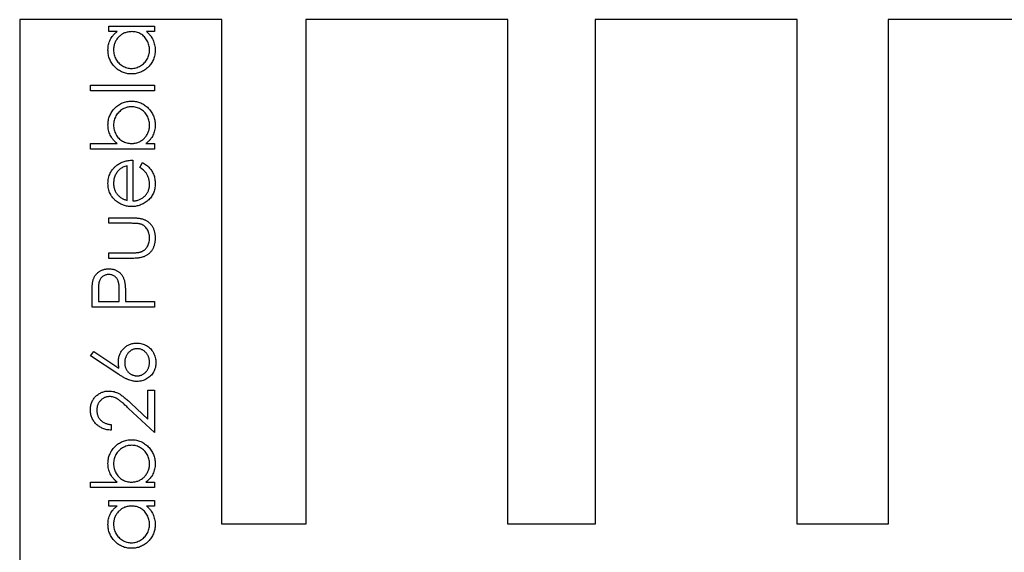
# Model space of a CAD drawing. Header units: millimetres. Extents: x 1 to 327, y 0 to 446.
# Tile 3 of 14: x 201 to 231, y 430 to 446. Entities that reach past the tile are written whole.
import ezdxf

# ---------------------------------------------------------------- set-up
doc = ezdxf.new("R2010")
doc.units = ezdxf.units.MM

msp = doc.modelspace()

# ---------------------------------------------------------------- linework, layer by layer
at = {"color": 7, "linetype": 'Continuous', "lineweight": 25}
for p, q in [((201.363, 446.149), (201.363, 416.149)), ((207.363, 446.149), (201.363, 446.149)), ((207.363, 431.149), (207.363, 446.149)), ((209.863, 446.149), (209.863, 431.149)), ((215.863, 446.149), (209.863, 446.149)), ((215.863, 431.149), (215.863, 446.149)), ((218.463, 446.149), (218.463, 431.149)), ((224.463, 446.149), (218.463, 446.149)), ((224.463, 431.149), (224.463, 446.149)), ((227.163, 446.149), (227.163, 431.149)), ((233.163, 446.149), (227.163, 446.149)), ((204.009, 445.959), (205.363, 445.959)), ((204.009, 445.793), (204.009, 445.959)), ((204.26, 445.793), (204.009, 445.793)), ((205.363, 445.793), (205.129, 445.793)), ((205.363, 445.959), (205.363, 445.793)), ((203.463, 444.202), (205.363, 444.202)), ((203.463, 444.035), (203.463, 444.202)), ((205.363, 444.035), (203.463, 444.035)), ((205.363, 444.202), (205.363, 444.035)), ((203.463, 442.468), (204.255, 442.468)), ((203.463, 442.302), (203.463, 442.468)), ((205.363, 442.302), (203.463, 442.302)), ((205.112, 442.468), (205.363, 442.468)), ((205.363, 442.468), (205.363, 442.302)), ((204.722, 441.97), (204.722, 440.759)), ((204.555, 440.776), (204.555, 441.803)), ((204.935, 441.751), (205.013, 441.898)), ((204.009, 440.26), (204.668, 440.26)), ((204.009, 440.094), (204.009, 440.26)), ((204.637, 440.094), (204.009, 440.094)), ((204.009, 439.215), (204.637, 439.215)), ((204.009, 439.049), (204.009, 439.215)), ((204.656, 439.049), (204.009, 439.049)), ((203.511, 437.601), (203.511, 437.964)), ((203.701, 438.106), (203.701, 437.767)), ((204.318, 437.767), (204.322, 438.091)), ((204.508, 437.899), (204.508, 437.767)), ((205.363, 437.601), (203.511, 437.601)), ((203.701, 437.767), (204.318, 437.767)), ((204.508, 437.767), (205.363, 437.767)), ((205.363, 437.767), (205.363, 437.601)), ((203.463, 436.152), (203.564, 436.281)), ((204.308, 435.599), (203.463, 436.152)), ((203.564, 436.281), (204.312, 435.791)), ((205.173, 435.131), (205.363, 435.131)), ((205.173, 434.27), (205.173, 435.131)), ((205.363, 435.131), (205.363, 433.873)), ((204.679, 434.733), (205.173, 434.27)), ((205.363, 433.873), (204.596, 434.591)), ((204.081, 434.11), (204.081, 433.944)), ((203.463, 432.401), (204.255, 432.401)), ((203.463, 432.234), (203.463, 432.401)), ((205.112, 432.401), (205.363, 432.401)), ((205.363, 432.401), (205.363, 432.234)), ((205.363, 432.234), (203.463, 432.234)), ((204.009, 431.854), (205.363, 431.854)), ((204.009, 431.688), (204.009, 431.854)), ((205.363, 431.854), (205.363, 431.688)), ((204.26, 431.688), (204.009, 431.688)), ((205.363, 431.688), (205.129, 431.688)), ((209.863, 431.149), (207.363, 431.149)), ((218.463, 431.149), (215.863, 431.149)), ((227.163, 431.149), (224.463, 431.149))]:
    msp.add_line(p, q, dxfattribs=at)
for points, knots in [([(203.986, 445.245), (203.986, 445.273), (203.988, 445.327), (204, 445.406), (204.021, 445.481), (204.05, 445.552), (204.088, 445.619), (204.135, 445.682), (204.193, 445.741), (204.237, 445.775), (204.26, 445.793)], [0, 0, 0, 0, 0.129876, 0.254681, 0.376055, 0.495308, 0.61515, 0.738121, 0.865633, 1, 1, 1, 1]), ([(204.689, 445.793), (204.67, 445.792), (204.633, 445.791), (204.579, 445.783), (204.528, 445.771), (204.478, 445.754), (204.431, 445.732), (204.387, 445.705), (204.344, 445.672), (204.305, 445.635), (204.269, 445.595), (204.237, 445.553), (204.211, 445.507), (204.19, 445.459), (204.172, 445.41), (204.161, 445.357), (204.153, 445.303), (204.152, 445.266), (204.152, 445.247)], [0, 0, 0, 0, 0.0656338, 0.1291881, 0.1912187, 0.2519128, 0.3125075, 0.3734944, 0.4351516, 0.4987415, 0.5620952, 0.6241866, 0.6854757, 0.7460968, 0.8076116, 0.8699666, 0.933951, 1, 1, 1, 1]), ([(205.22, 445.246), (205.219, 445.27), (205.218, 445.318), (205.204, 445.388), (205.182, 445.457), (205.151, 445.522), (205.113, 445.583), (205.069, 445.638), (205.017, 445.685), (204.96, 445.723), (204.898, 445.754), (204.832, 445.777), (204.762, 445.79), (204.714, 445.792), (204.689, 445.793)], [0, 0, 0, 0, 0.0848229, 0.1687042, 0.2527478, 0.3384562, 0.4233397, 0.505813, 0.586129, 0.6674688, 0.7488519, 0.8304115, 0.9134348, 1, 1, 1, 1]), ([(205.129, 445.793), (205.15, 445.774), (205.191, 445.737), (205.246, 445.676), (205.29, 445.611), (205.326, 445.543), (205.353, 445.472), (205.372, 445.397), (205.385, 445.32), (205.386, 445.267), (205.386, 445.24)], [0, 0, 0, 0, 0.134291, 0.26246, 0.386305, 0.507193, 0.627322, 0.748159, 0.872377, 1, 1, 1, 1]), ([(204.682, 444.534), (204.659, 444.535), (204.612, 444.536), (204.544, 444.546), (204.478, 444.562), (204.415, 444.585), (204.354, 444.615), (204.296, 444.651), (204.241, 444.693), (204.189, 444.742), (204.142, 444.795), (204.1, 444.851), (204.064, 444.91), (204.036, 444.972), (204.013, 445.037), (203.997, 445.104), (203.988, 445.174), (203.986, 445.221), (203.986, 445.245)], [0, 0, 0, 0, 0.063775, 0.126079, 0.186904, 0.247574, 0.308003, 0.369132, 0.432033, 0.496791, 0.561611, 0.624914, 0.686726, 0.748079, 0.809582, 0.871631, 0.934886, 1, 1, 1, 1]), ([(204.152, 445.247), (204.153, 445.223), (204.154, 445.175), (204.168, 445.104), (204.19, 445.037), (204.22, 444.973), (204.259, 444.914), (204.304, 444.86), (204.358, 444.813), (204.417, 444.773), (204.48, 444.741), (204.547, 444.718), (204.615, 444.703), (204.661, 444.701), (204.684, 444.7)], [0, 0, 0, 0, 0.0859276, 0.1696074, 0.2524963, 0.3362721, 0.4197767, 0.5020302, 0.5851025, 0.6698193, 0.7541647, 0.8366448, 0.918003, 1, 1, 1, 1]), ([(205.386, 445.24), (205.386, 445.216), (205.385, 445.169), (205.375, 445.099), (205.359, 445.033), (205.337, 444.968), (205.307, 444.907), (205.272, 444.848), (205.23, 444.792), (205.182, 444.74), (205.13, 444.692), (205.074, 444.649), (205.016, 444.614), (204.954, 444.585), (204.89, 444.562), (204.823, 444.546), (204.754, 444.536), (204.706, 444.535), (204.682, 444.534)], [0, 0, 0, 0, 0.06462, 0.127433, 0.189004, 0.24993, 0.310668, 0.372329, 0.434939, 0.499576, 0.564191, 0.626735, 0.688109, 0.749294, 0.810331, 0.871901, 0.935046, 1, 1, 1, 1]), ([(204.684, 444.7), (204.707, 444.701), (204.753, 444.703), (204.821, 444.717), (204.888, 444.741), (204.952, 444.774), (205.011, 444.814), (205.066, 444.861), (205.112, 444.915), (205.151, 444.975), (205.182, 445.039), (205.204, 445.106), (205.218, 445.175), (205.219, 445.222), (205.22, 445.246)], [0, 0, 0, 0, 0.081596, 0.162873, 0.245092, 0.330422, 0.416116, 0.499851, 0.583013, 0.66713, 0.751291, 0.833771, 0.916249, 1, 1, 1, 1]), ([(203.986, 443.02), (203.986, 443.044), (203.988, 443.092), (203.997, 443.161), (204.013, 443.228), (204.036, 443.292), (204.065, 443.353), (204.1, 443.412), (204.142, 443.468), (204.19, 443.52), (204.242, 443.569), (204.298, 443.611), (204.356, 443.647), (204.417, 443.676), (204.481, 443.699), (204.548, 443.715), (204.617, 443.725), (204.665, 443.726), (204.689, 443.727)], [0, 0, 0, 0, 0.0646486, 0.1278213, 0.1894193, 0.2503722, 0.3111375, 0.3728253, 0.4354632, 0.5001282, 0.5647725, 0.6273443, 0.6889194, 0.7498292, 0.8105779, 0.8721758, 0.9350171, 1, 1, 1, 1]), ([(204.689, 443.727), (204.712, 443.726), (204.759, 443.725), (204.828, 443.715), (204.894, 443.699), (204.957, 443.675), (205.018, 443.646), (205.076, 443.61), (205.131, 443.567), (205.183, 443.519), (205.231, 443.466), (205.272, 443.409), (205.308, 443.35), (205.336, 443.288), (205.359, 443.224), (205.375, 443.157), (205.384, 443.087), (205.386, 443.039), (205.386, 443.015)], [0, 0, 0, 0, 0.064015, 0.126228, 0.187289, 0.247869, 0.308511, 0.369727, 0.432536, 0.497198, 0.561923, 0.625133, 0.686855, 0.748117, 0.80953, 0.871487, 0.934981, 1, 1, 1, 1]), ([(204.689, 443.561), (204.665, 443.56), (204.619, 443.558), (204.551, 443.544), (204.484, 443.519), (204.42, 443.487), (204.36, 443.447), (204.306, 443.4), (204.26, 443.346), (204.222, 443.286), (204.19, 443.222), (204.168, 443.155), (204.154, 443.087), (204.153, 443.04), (204.152, 443.016)], [0, 0, 0, 0, 0.082066, 0.163805, 0.246618, 0.331983, 0.417466, 0.500907, 0.584103, 0.668254, 0.752056, 0.83457, 0.916652, 1, 1, 1, 1]), ([(205.22, 443.014), (205.219, 443.038), (205.218, 443.086), (205.204, 443.156), (205.182, 443.224), (205.152, 443.288), (205.114, 443.347), (205.068, 443.401), (205.015, 443.448), (204.955, 443.487), (204.892, 443.52), (204.826, 443.543), (204.758, 443.558), (204.712, 443.56), (204.689, 443.561)], [0, 0, 0, 0, 0.085997, 0.169744, 0.2527, 0.336543, 0.419877, 0.502482, 0.585294, 0.670197, 0.754809, 0.836942, 0.917937, 1, 1, 1, 1]), ([(204.255, 442.468), (204.233, 442.487), (204.191, 442.524), (204.136, 442.585), (204.09, 442.649), (204.051, 442.717), (204.022, 442.788), (204.001, 442.863), (203.988, 442.94), (203.986, 442.993), (203.986, 443.02)], [0, 0, 0, 0, 0.134636, 0.262681, 0.38719, 0.50839, 0.628966, 0.749723, 0.873248, 1, 1, 1, 1]), ([(204.152, 443.016), (204.153, 442.992), (204.154, 442.944), (204.168, 442.874), (204.19, 442.805), (204.221, 442.739), (204.259, 442.678), (204.304, 442.623), (204.355, 442.576), (204.413, 442.537), (204.475, 442.506), (204.541, 442.484), (204.611, 442.471), (204.659, 442.469), (204.683, 442.468)], [0, 0, 0, 0, 0.08473, 0.168173, 0.252405, 0.3386, 0.423991, 0.506375, 0.587514, 0.668405, 0.749699, 0.831031, 0.913964, 1, 1, 1, 1]), ([(204.683, 442.468), (204.702, 442.469), (204.739, 442.47), (204.793, 442.477), (204.845, 442.49), (204.894, 442.507), (204.941, 442.529), (204.985, 442.556), (205.028, 442.589), (205.067, 442.625), (205.103, 442.665), (205.134, 442.708), (205.161, 442.754), (205.182, 442.801), (205.2, 442.851), (205.211, 442.903), (205.219, 442.958), (205.22, 442.995), (205.22, 443.014)], [0, 0, 0, 0, 0.0656532, 0.1292264, 0.1912753, 0.2519874, 0.3126001, 0.3732344, 0.4349099, 0.4982228, 0.5615953, 0.6240549, 0.6849872, 0.7460216, 0.8075546, 0.8699281, 0.9339315, 1, 1, 1, 1]), ([(205.386, 443.015), (205.386, 442.988), (205.384, 442.934), (205.372, 442.855), (205.351, 442.78), (205.322, 442.709), (205.285, 442.642), (205.236, 442.579), (205.179, 442.52), (205.135, 442.486), (205.112, 442.468)], [0, 0, 0, 0, 0.129462, 0.253852, 0.374822, 0.494229, 0.613939, 0.736955, 0.86464, 1, 1, 1, 1]), ([(204.252, 441.822), (204.268, 441.834), (204.3, 441.857), (204.352, 441.887), (204.406, 441.912), (204.464, 441.932), (204.524, 441.949), (204.587, 441.961), (204.653, 441.968), (204.699, 441.969), (204.722, 441.97)], [0, 0, 0, 0, 0.118522, 0.236255, 0.356174, 0.47725, 0.60154, 0.729618, 0.862158, 1, 1, 1, 1]), ([(203.986, 441.277), (203.986, 441.305), (203.988, 441.36), (204.001, 441.439), (204.021, 441.514), (204.051, 441.585), (204.088, 441.652), (204.135, 441.713), (204.189, 441.771), (204.231, 441.805), (204.252, 441.822)], [0, 0, 0, 0, 0.132049, 0.259049, 0.381904, 0.502516, 0.622728, 0.744726, 0.870101, 1, 1, 1, 1]), ([(204.555, 441.803), (204.533, 441.797), (204.491, 441.786), (204.432, 441.761), (204.38, 441.734), (204.335, 441.701), (204.294, 441.664), (204.26, 441.621), (204.228, 441.574), (204.201, 441.521), (204.179, 441.465), (204.163, 441.406), (204.154, 441.347), (204.152, 441.306), (204.152, 441.286)], [0, 0, 0, 0, 0.096257, 0.184782, 0.267525, 0.344439, 0.419646, 0.496623, 0.576672, 0.660317, 0.74526, 0.830065, 0.914432, 1, 1, 1, 1]), ([(205.22, 441.252), (205.22, 441.269), (205.219, 441.302), (205.213, 441.351), (205.203, 441.399), (205.189, 441.446), (205.172, 441.492), (205.153, 441.534), (205.13, 441.572), (205.105, 441.608), (205.073, 441.643), (205.035, 441.678), (204.988, 441.715), (204.954, 441.738), (204.935, 441.751)], [0, 0, 0, 0, 0.082597, 0.163889, 0.245674, 0.327919, 0.408809, 0.485689, 0.559113, 0.630217, 0.705259, 0.79157, 0.88979, 1, 1, 1, 1]), ([(205.013, 441.898), (205.034, 441.887), (205.074, 441.864), (205.13, 441.825), (205.18, 441.783), (205.223, 441.738), (205.261, 441.691), (205.294, 441.64), (205.322, 441.588), (205.346, 441.531), (205.364, 441.472), (205.377, 441.409), (205.385, 441.342), (205.386, 441.297), (205.386, 441.273)], [0, 0, 0, 0, 0.093384, 0.181689, 0.265546, 0.346039, 0.424597, 0.501912, 0.580013, 0.658291, 0.738533, 0.821867, 0.908787, 1, 1, 1, 1]), ([(204.238, 440.748), (204.218, 440.765), (204.178, 440.798), (204.127, 440.854), (204.083, 440.914), (204.047, 440.979), (204.02, 441.048), (204, 441.121), (203.988, 441.198), (203.986, 441.25), (203.986, 441.277)], [0, 0, 0, 0, 0.128851, 0.253207, 0.374634, 0.495346, 0.616346, 0.739634, 0.866826, 1, 1, 1, 1]), ([(204.152, 441.286), (204.152, 441.269), (204.153, 441.236), (204.159, 441.188), (204.169, 441.142), (204.183, 441.097), (204.201, 441.054), (204.222, 441.013), (204.249, 440.974), (204.269, 440.949), (204.279, 440.937)], [0, 0, 0, 0, 0.131103, 0.259163, 0.384194, 0.506328, 0.629067, 0.750648, 0.874028, 1, 1, 1, 1]), ([(205.386, 441.273), (205.386, 441.247), (205.385, 441.197), (205.374, 441.123), (205.358, 441.053), (205.335, 440.988), (205.304, 440.927), (205.267, 440.871), (205.224, 440.819), (205.173, 440.772), (205.12, 440.73), (205.064, 440.693), (205.005, 440.662), (204.946, 440.637), (204.884, 440.617), (204.821, 440.602), (204.756, 440.594), (204.712, 440.593), (204.69, 440.592)], [0, 0, 0, 0, 0.0715779, 0.1396278, 0.2047946, 0.2681322, 0.3298104, 0.3912974, 0.4534289, 0.5165464, 0.5796254, 0.6411124, 0.7012869, 0.760489, 0.8199336, 0.8789208, 0.9389834, 1, 1, 1, 1]), ([(204.722, 440.759), (204.739, 440.759), (204.775, 440.761), (204.826, 440.769), (204.875, 440.78), (204.921, 440.797), (204.965, 440.817), (205.006, 440.841), (205.045, 440.871), (205.081, 440.903), (205.113, 440.94), (205.142, 440.978), (205.166, 441.019), (205.186, 441.062), (205.202, 441.106), (205.212, 441.153), (205.219, 441.202), (205.22, 441.236), (205.22, 441.252)], [0, 0, 0, 0, 0.068385, 0.134476, 0.198391, 0.260753, 0.321829, 0.383037, 0.444653, 0.507398, 0.569825, 0.630778, 0.690929, 0.750945, 0.811049, 0.872331, 0.935004, 1, 1, 1, 1]), ([(204.279, 440.937), (204.287, 440.928), (204.303, 440.91), (204.331, 440.887), (204.361, 440.864), (204.394, 440.843), (204.43, 440.824), (204.469, 440.806), (204.511, 440.79), (204.54, 440.781), (204.555, 440.776)], [0, 0, 0, 0, 0.109988, 0.222589, 0.338513, 0.459696, 0.585519, 0.717507, 0.854661, 1, 1, 1, 1]), ([(204.69, 440.592), (204.669, 440.593), (204.628, 440.594), (204.567, 440.601), (204.507, 440.614), (204.45, 440.631), (204.394, 440.653), (204.34, 440.679), (204.287, 440.711), (204.254, 440.736), (204.238, 440.748)], [0, 0, 0, 0, 0.128045, 0.253768, 0.377428, 0.500551, 0.623296, 0.746578, 0.872348, 1, 1, 1, 1]), ([(204.668, 440.26), (204.691, 440.26), (204.734, 440.259), (204.797, 440.256), (204.856, 440.251), (204.911, 440.244), (204.961, 440.235), (205.007, 440.223), (205.048, 440.21), (205.086, 440.194), (205.121, 440.176), (205.153, 440.156), (205.184, 440.134), (205.213, 440.11), (205.239, 440.084), (205.264, 440.056), (205.286, 440.025), (205.307, 439.992), (205.326, 439.958), (205.342, 439.921), (205.356, 439.882), (205.367, 439.841), (205.376, 439.797), (205.382, 439.752), (205.386, 439.705), (205.386, 439.672), (205.386, 439.656)], [0, 0, 0, 0, 0.0622168, 0.1207091, 0.1755675, 0.2265557, 0.2737429, 0.317339, 0.3578786, 0.3954732, 0.4311378, 0.4661505, 0.5010721, 0.5354842, 0.569994, 0.6048156, 0.6399412, 0.6757907, 0.7120808, 0.7493155, 0.7875781, 0.826765, 0.8678142, 0.9101498, 0.9539337, 1, 1, 1, 1]), ([(204.967, 440.066), (204.959, 440.069), (204.943, 440.073), (204.915, 440.079), (204.882, 440.084), (204.844, 440.088), (204.8, 440.09), (204.75, 440.092), (204.695, 440.094), (204.657, 440.094), (204.637, 440.094)], [0, 0, 0, 0, 0.069693, 0.154074, 0.254591, 0.371465, 0.504755, 0.653494, 0.818953, 1, 1, 1, 1]), ([(205.22, 439.657), (205.219, 439.682), (205.218, 439.73), (205.205, 439.799), (205.183, 439.862), (205.152, 439.919), (205.115, 439.968), (205.071, 440.01), (205.022, 440.044), (204.985, 440.059), (204.967, 440.066)], [0, 0, 0, 0, 0.144632, 0.279837, 0.408371, 0.533043, 0.653596, 0.770016, 0.884339, 1, 1, 1, 1]), ([(205.386, 439.656), (205.386, 439.639), (205.386, 439.607), (205.382, 439.559), (205.376, 439.514), (205.367, 439.471), (205.356, 439.429), (205.342, 439.39), (205.326, 439.353), (205.307, 439.318), (205.286, 439.285), (205.263, 439.255), (205.239, 439.226), (205.212, 439.199), (205.183, 439.175), (205.152, 439.153), (205.119, 439.133), (205.084, 439.115), (205.046, 439.099), (205.004, 439.086), (204.957, 439.074), (204.905, 439.065), (204.849, 439.058), (204.789, 439.053), (204.724, 439.05), (204.679, 439.049), (204.656, 439.049)], [0, 0, 0, 0, 0.045157, 0.088737, 0.130549, 0.17109, 0.210119, 0.247908, 0.284992, 0.321132, 0.356538, 0.391704, 0.426128, 0.460451, 0.494916, 0.529482, 0.564528, 0.600052, 0.637495, 0.678178, 0.722552, 0.770157, 0.82186, 0.877053, 0.936517, 1, 1, 1, 1]), ([(204.954, 439.242), (204.964, 439.245), (204.984, 439.252), (205.012, 439.265), (205.039, 439.281), (205.065, 439.298), (205.088, 439.318), (205.11, 439.341), (205.131, 439.365), (205.155, 439.401), (205.182, 439.45), (205.204, 439.514), (205.218, 439.584), (205.219, 439.632), (205.22, 439.657)], [0, 0, 0, 0, 0.060487, 0.119716, 0.178086, 0.235971, 0.29461, 0.353536, 0.413161, 0.474545, 0.599234, 0.727029, 0.859695, 1, 1, 1, 1]), ([(204.637, 439.215), (204.655, 439.215), (204.691, 439.215), (204.741, 439.216), (204.788, 439.219), (204.83, 439.222), (204.867, 439.225), (204.9, 439.23), (204.928, 439.235), (204.946, 439.239), (204.954, 439.242)], [0, 0, 0, 0, 0.173617, 0.33212, 0.477936, 0.609932, 0.727032, 0.831671, 0.921715, 1, 1, 1, 1]), ([(203.538, 438.386), (203.542, 438.398), (203.549, 438.424), (203.563, 438.46), (203.579, 438.495), (203.598, 438.528), (203.62, 438.559), (203.643, 438.588), (203.67, 438.616), (203.7, 438.641), (203.731, 438.665), (203.765, 438.685), (203.8, 438.702), (203.838, 438.716), (203.878, 438.727), (203.919, 438.735), (203.963, 438.74), (203.992, 438.74), (204.007, 438.74)], [0, 0, 0, 0, 0.062472, 0.123472, 0.183383, 0.243116, 0.302081, 0.361286, 0.42141, 0.48249, 0.544101, 0.605721, 0.667186, 0.730025, 0.794582, 0.860367, 0.928918, 1, 1, 1, 1]), ([(204.008, 438.574), (203.993, 438.573), (203.964, 438.572), (203.92, 438.562), (203.879, 438.546), (203.84, 438.523), (203.805, 438.495), (203.775, 438.462), (203.75, 438.425), (203.734, 438.391), (203.725, 438.361), (203.718, 438.334), (203.713, 438.304), (203.708, 438.271), (203.705, 438.234), (203.702, 438.195), (203.701, 438.151), (203.701, 438.121), (203.701, 438.106)], [0, 0, 0, 0, 0.070034, 0.139219, 0.208168, 0.279134, 0.349937, 0.418294, 0.48754, 0.557577, 0.59549, 0.638118, 0.685957, 0.738222, 0.796132, 0.858537, 0.926668, 1, 1, 1, 1]), ([(204.007, 438.74), (204.023, 438.74), (204.052, 438.74), (204.096, 438.734), (204.138, 438.727), (204.177, 438.717), (204.215, 438.702), (204.25, 438.686), (204.284, 438.666), (204.315, 438.643), (204.344, 438.617), (204.371, 438.589), (204.395, 438.558), (204.417, 438.525), (204.435, 438.49), (204.452, 438.452), (204.466, 438.412), (204.474, 438.385), (204.478, 438.371)], [0, 0, 0, 0, 0.070119, 0.137192, 0.202016, 0.264631, 0.326117, 0.38601, 0.445812, 0.505298, 0.564633, 0.624283, 0.683902, 0.743953, 0.805388, 0.868388, 0.933084, 1, 1, 1, 1]), ([(204.322, 438.091), (204.322, 438.107), (204.322, 438.138), (204.32, 438.182), (204.318, 438.223), (204.314, 438.26), (204.309, 438.295), (204.303, 438.326), (204.297, 438.353), (204.286, 438.386), (204.269, 438.422), (204.245, 438.461), (204.214, 438.494), (204.179, 438.523), (204.14, 438.546), (204.098, 438.562), (204.054, 438.572), (204.024, 438.574), (204.008, 438.574)], [0, 0, 0, 0, 0.072547, 0.14005, 0.202519, 0.260605, 0.313264, 0.361727, 0.40489, 0.444319, 0.516599, 0.586409, 0.654996, 0.724302, 0.793411, 0.86161, 0.929538, 1, 1, 1, 1]), ([(203.511, 437.964), (203.511, 437.989), (203.511, 438.037), (203.512, 438.105), (203.514, 438.168), (203.517, 438.224), (203.521, 438.273), (203.526, 438.316), (203.531, 438.353), (203.536, 438.376), (203.538, 438.386)], [0, 0, 0, 0, 0.176956, 0.339055, 0.486318, 0.618781, 0.735619, 0.838742, 0.926457, 1, 1, 1, 1]), ([(204.478, 438.371), (204.48, 438.359), (204.485, 438.334), (204.491, 438.292), (204.496, 438.243), (204.501, 438.188), (204.504, 438.125), (204.506, 438.056), (204.508, 437.98), (204.508, 437.927), (204.508, 437.899)], [0, 0, 0, 0, 0.075172, 0.164743, 0.268011, 0.385964, 0.517799, 0.663698, 0.824417, 1, 1, 1, 1]), ([(204.294, 435.983), (204.295, 436.002), (204.296, 436.039), (204.303, 436.093), (204.315, 436.145), (204.333, 436.195), (204.356, 436.243), (204.383, 436.289), (204.415, 436.332), (204.452, 436.373), (204.493, 436.41), (204.536, 436.443), (204.581, 436.471), (204.629, 436.493), (204.679, 436.51), (204.732, 436.523), (204.787, 436.531), (204.824, 436.532), (204.843, 436.532)], [0, 0, 0, 0, 0.0652596, 0.1280367, 0.189726, 0.2506292, 0.3112584, 0.3726024, 0.4347907, 0.498867, 0.5629146, 0.6253612, 0.6865581, 0.7475759, 0.808479, 0.8706851, 0.934312, 1, 1, 1, 1]), ([(204.843, 436.532), (204.869, 436.531), (204.92, 436.53), (204.994, 436.515), (205.065, 436.492), (205.131, 436.459), (205.192, 436.419), (205.247, 436.369), (205.295, 436.312), (205.336, 436.248), (205.369, 436.179), (205.393, 436.106), (205.407, 436.03), (205.409, 435.979), (205.41, 435.953)], [0, 0, 0, 0, 0.08595, 0.16913, 0.250406, 0.33193, 0.413348, 0.494159, 0.57601, 0.660748, 0.745776, 0.830039, 0.914025, 1, 1, 1, 1]), ([(204.853, 436.366), (204.84, 436.366), (204.816, 436.365), (204.779, 436.359), (204.744, 436.35), (204.71, 436.336), (204.678, 436.318), (204.648, 436.297), (204.618, 436.272), (204.591, 436.244), (204.566, 436.213), (204.544, 436.18), (204.526, 436.145), (204.511, 436.108), (204.499, 436.071), (204.49, 436.031), (204.485, 435.99), (204.485, 435.962), (204.484, 435.948)], [0, 0, 0, 0, 0.061175, 0.120067, 0.178335, 0.236401, 0.29511, 0.354933, 0.416985, 0.480959, 0.546166, 0.609633, 0.673414, 0.736267, 0.800306, 0.864696, 0.931644, 1, 1, 1, 1]), ([(205.22, 435.962), (205.22, 435.976), (205.219, 436.003), (205.214, 436.043), (205.206, 436.081), (205.194, 436.118), (205.179, 436.153), (205.16, 436.186), (205.138, 436.218), (205.113, 436.248), (205.086, 436.275), (205.057, 436.3), (205.026, 436.32), (204.994, 436.337), (204.961, 436.35), (204.926, 436.359), (204.89, 436.365), (204.865, 436.366), (204.853, 436.366)], [0, 0, 0, 0, 0.067955, 0.133269, 0.197814, 0.260677, 0.323397, 0.386364, 0.449644, 0.514795, 0.579233, 0.641329, 0.701377, 0.760739, 0.819228, 0.878125, 0.938154, 1, 1, 1, 1]), ([(204.312, 435.791), (204.307, 435.824), (204.297, 435.887), (204.295, 435.952), (204.294, 435.983)], [0, 0, 0, 0, 0.512659, 1, 1, 1, 1]), ([(204.484, 435.948), (204.485, 435.934), (204.485, 435.906), (204.49, 435.866), (204.499, 435.827), (204.511, 435.791), (204.525, 435.757), (204.544, 435.724), (204.566, 435.694), (204.591, 435.666), (204.619, 435.641), (204.648, 435.619), (204.679, 435.6), (204.711, 435.585), (204.744, 435.573), (204.779, 435.565), (204.816, 435.56), (204.84, 435.559), (204.853, 435.559)], [0, 0, 0, 0, 0.070564, 0.138446, 0.203708, 0.266871, 0.328908, 0.390959, 0.452928, 0.515991, 0.578138, 0.639111, 0.698502, 0.757418, 0.816486, 0.876329, 0.936849, 1, 1, 1, 1]), ([(205.41, 435.953), (205.409, 435.928), (205.408, 435.879), (205.394, 435.806), (205.371, 435.737), (205.338, 435.67), (205.298, 435.609), (205.25, 435.553), (205.194, 435.505), (205.131, 435.465), (205.064, 435.433), (204.994, 435.409), (204.921, 435.395), (204.871, 435.393), (204.846, 435.392)], [0, 0, 0, 0, 0.0843477, 0.1670781, 0.2496046, 0.3329741, 0.4161614, 0.4978114, 0.5806859, 0.6649265, 0.749428, 0.8324844, 0.9156263, 1, 1, 1, 1]), ([(204.853, 435.559), (204.865, 435.559), (204.89, 435.56), (204.926, 435.565), (204.961, 435.575), (204.994, 435.588), (205.027, 435.604), (205.057, 435.625), (205.086, 435.649), (205.113, 435.676), (205.138, 435.706), (205.16, 435.738), (205.179, 435.772), (205.194, 435.807), (205.206, 435.844), (205.214, 435.882), (205.219, 435.922), (205.22, 435.949), (205.22, 435.962)], [0, 0, 0, 0, 0.061835, 0.121854, 0.180741, 0.23922, 0.298291, 0.358667, 0.420363, 0.48479, 0.549929, 0.613703, 0.676659, 0.739368, 0.80222, 0.866754, 0.932057, 1, 1, 1, 1]), ([(204.846, 435.392), (204.827, 435.393), (204.788, 435.394), (204.729, 435.403), (204.669, 435.418), (204.618, 435.434), (204.576, 435.45), (204.542, 435.465), (204.507, 435.482), (204.47, 435.501), (204.432, 435.522), (204.392, 435.546), (204.351, 435.572), (204.323, 435.59), (204.308, 435.599)], [0, 0, 0, 0, 0.097818, 0.199726, 0.305276, 0.415811, 0.474472, 0.537274, 0.603657, 0.674299, 0.749834, 0.828598, 0.912378, 1, 1, 1, 1]), ([(203.463, 434.548), (203.464, 434.568), (203.465, 434.608), (203.473, 434.666), (203.485, 434.722), (203.503, 434.774), (203.526, 434.824), (203.555, 434.87), (203.588, 434.914), (203.627, 434.953), (203.668, 434.989), (203.712, 435.021), (203.758, 435.048), (203.805, 435.07), (203.855, 435.086), (203.906, 435.099), (203.959, 435.106), (203.995, 435.107), (204.014, 435.107)], [0, 0, 0, 0, 0.06948, 0.136525, 0.200801, 0.263983, 0.325711, 0.387271, 0.449493, 0.512955, 0.576266, 0.637575, 0.697901, 0.757558, 0.816588, 0.876646, 0.937286, 1, 1, 1, 1]), ([(204.014, 435.107), (204.04, 435.107), (204.091, 435.105), (204.166, 435.09), (204.239, 435.066), (204.297, 435.037), (204.345, 435.009), (204.384, 434.983), (204.425, 434.952), (204.47, 434.917), (204.518, 434.877), (204.569, 434.834), (204.623, 434.785), (204.66, 434.751), (204.679, 434.733)], [0, 0, 0, 0, 0.0986906, 0.1956494, 0.2923882, 0.3912968, 0.4448163, 0.5039191, 0.5700349, 0.6425933, 0.7219606, 0.8079436, 0.9004812, 1, 1, 1, 1]), ([(204.029, 434.941), (204.016, 434.941), (203.991, 434.94), (203.955, 434.934), (203.919, 434.926), (203.885, 434.913), (203.853, 434.896), (203.822, 434.876), (203.792, 434.852), (203.764, 434.825), (203.738, 434.795), (203.715, 434.764), (203.696, 434.73), (203.68, 434.695), (203.668, 434.659), (203.66, 434.62), (203.654, 434.581), (203.653, 434.553), (203.653, 434.539)], [0, 0, 0, 0, 0.061965, 0.122122, 0.180988, 0.239933, 0.299906, 0.359989, 0.421776, 0.486576, 0.551535, 0.615018, 0.677259, 0.73973, 0.80305, 0.866495, 0.931973, 1, 1, 1, 1]), ([(204.596, 434.591), (204.578, 434.608), (204.543, 434.642), (204.492, 434.69), (204.444, 434.732), (204.401, 434.77), (204.36, 434.803), (204.324, 434.832), (204.291, 434.855), (204.252, 434.881), (204.205, 434.905), (204.148, 434.926), (204.089, 434.939), (204.049, 434.94), (204.029, 434.941)], [0, 0, 0, 0, 0.110803, 0.212829, 0.306101, 0.390647, 0.466924, 0.534481, 0.593587, 0.644557, 0.7362, 0.825024, 0.911986, 1, 1, 1, 1]), ([(204.081, 433.944), (204.058, 433.945), (204.015, 433.947), (203.952, 433.957), (203.892, 433.971), (203.835, 433.992), (203.78, 434.017), (203.729, 434.047), (203.681, 434.082), (203.636, 434.122), (203.595, 434.166), (203.56, 434.214), (203.53, 434.263), (203.505, 434.315), (203.487, 434.37), (203.473, 434.427), (203.465, 434.487), (203.464, 434.527), (203.463, 434.548)], [0, 0, 0, 0, 0.0687908, 0.1351033, 0.1989787, 0.2619043, 0.323495, 0.3851954, 0.4469692, 0.5097648, 0.5722506, 0.6334052, 0.6932512, 0.7525832, 0.8125793, 0.8732751, 0.9355499, 1, 1, 1, 1]), ([(203.653, 434.539), (203.653, 434.525), (203.654, 434.496), (203.66, 434.455), (203.668, 434.415), (203.681, 434.377), (203.696, 434.341), (203.716, 434.306), (203.738, 434.274), (203.765, 434.244), (203.794, 434.216), (203.827, 434.191), (203.862, 434.17), (203.9, 434.151), (203.941, 434.136), (203.985, 434.124), (204.032, 434.115), (204.064, 434.112), (204.081, 434.11)], [0, 0, 0, 0, 0.06443, 0.12653, 0.186744, 0.245898, 0.304053, 0.362196, 0.420655, 0.480331, 0.540663, 0.600744, 0.661982, 0.72448, 0.789067, 0.856333, 0.926362, 1, 1, 1, 1]), ([(203.986, 432.953), (203.986, 432.977), (203.988, 433.024), (203.997, 433.093), (204.013, 433.16), (204.036, 433.224), (204.065, 433.285), (204.1, 433.344), (204.142, 433.4), (204.19, 433.453), (204.242, 433.501), (204.298, 433.543), (204.356, 433.579), (204.417, 433.609), (204.481, 433.631), (204.548, 433.647), (204.617, 433.657), (204.665, 433.658), (204.689, 433.659)], [0, 0, 0, 0, 0.0646486, 0.1278213, 0.1894193, 0.2503722, 0.3111375, 0.3728253, 0.4354632, 0.5001282, 0.5647725, 0.6273443, 0.6889194, 0.7498292, 0.8105779, 0.8721758, 0.9350171, 1, 1, 1, 1]), ([(204.689, 433.493), (204.665, 433.492), (204.619, 433.49), (204.551, 433.476), (204.484, 433.451), (204.42, 433.419), (204.36, 433.379), (204.306, 433.332), (204.26, 433.278), (204.222, 433.218), (204.19, 433.155), (204.168, 433.088), (204.154, 433.019), (204.153, 432.972), (204.152, 432.949)], [0, 0, 0, 0, 0.082066, 0.163805, 0.246618, 0.331983, 0.417466, 0.500907, 0.584103, 0.668254, 0.752056, 0.83457, 0.916652, 1, 1, 1, 1]), ([(204.689, 433.659), (204.712, 433.658), (204.759, 433.657), (204.828, 433.647), (204.894, 433.631), (204.957, 433.608), (205.018, 433.578), (205.076, 433.542), (205.131, 433.5), (205.183, 433.451), (205.231, 433.398), (205.272, 433.341), (205.308, 433.282), (205.336, 433.22), (205.359, 433.156), (205.375, 433.089), (205.384, 433.019), (205.386, 432.971), (205.386, 432.947)], [0, 0, 0, 0, 0.064015, 0.126228, 0.187289, 0.247869, 0.308511, 0.369727, 0.432536, 0.497198, 0.561923, 0.625133, 0.686855, 0.748117, 0.80953, 0.871487, 0.934981, 1, 1, 1, 1]), ([(205.22, 432.946), (205.219, 432.97), (205.218, 433.018), (205.204, 433.089), (205.182, 433.156), (205.152, 433.22), (205.114, 433.28), (205.068, 433.333), (205.015, 433.38), (204.955, 433.42), (204.892, 433.453), (204.826, 433.475), (204.758, 433.491), (204.712, 433.492), (204.689, 433.493)], [0, 0, 0, 0, 0.085997, 0.169744, 0.2527, 0.336543, 0.419877, 0.502482, 0.585294, 0.670197, 0.754809, 0.836942, 0.917937, 1, 1, 1, 1]), ([(204.255, 432.401), (204.233, 432.419), (204.191, 432.456), (204.136, 432.517), (204.09, 432.581), (204.051, 432.649), (204.022, 432.72), (204.001, 432.795), (203.988, 432.873), (203.986, 432.926), (203.986, 432.953)], [0, 0, 0, 0, 0.134636, 0.262681, 0.38719, 0.50839, 0.628966, 0.749723, 0.873248, 1, 1, 1, 1]), ([(204.152, 432.949), (204.153, 432.924), (204.154, 432.877), (204.168, 432.806), (204.19, 432.737), (204.221, 432.672), (204.259, 432.61), (204.304, 432.556), (204.355, 432.508), (204.413, 432.469), (204.475, 432.438), (204.541, 432.416), (204.611, 432.403), (204.659, 432.401), (204.683, 432.401)], [0, 0, 0, 0, 0.08473, 0.168173, 0.252405, 0.3386, 0.423991, 0.506375, 0.587514, 0.668405, 0.749699, 0.831031, 0.913964, 1, 1, 1, 1]), ([(204.683, 432.401), (204.702, 432.401), (204.739, 432.402), (204.793, 432.41), (204.845, 432.422), (204.894, 432.439), (204.941, 432.461), (204.985, 432.489), (205.028, 432.521), (205.067, 432.557), (205.103, 432.598), (205.134, 432.64), (205.161, 432.686), (205.182, 432.734), (205.2, 432.783), (205.211, 432.836), (205.219, 432.89), (205.22, 432.927), (205.22, 432.946)], [0, 0, 0, 0, 0.0656532, 0.1292264, 0.1912753, 0.2519874, 0.3126001, 0.3732344, 0.4349099, 0.4982228, 0.5615953, 0.6240549, 0.6849872, 0.7460216, 0.8075546, 0.8699281, 0.9339315, 1, 1, 1, 1]), ([(205.386, 432.947), (205.386, 432.92), (205.384, 432.866), (205.372, 432.787), (205.351, 432.712), (205.322, 432.641), (205.285, 432.574), (205.236, 432.512), (205.179, 432.453), (205.135, 432.418), (205.112, 432.401)], [0, 0, 0, 0, 0.129462, 0.253852, 0.374822, 0.494229, 0.613939, 0.736955, 0.86464, 1, 1, 1, 1]), ([(203.986, 431.141), (203.986, 431.168), (203.988, 431.222), (204, 431.302), (204.021, 431.377), (204.05, 431.448), (204.088, 431.515), (204.135, 431.578), (204.193, 431.636), (204.237, 431.671), (204.26, 431.688)], [0, 0, 0, 0, 0.129876, 0.254681, 0.376055, 0.495308, 0.61515, 0.738121, 0.865633, 1, 1, 1, 1]), ([(204.689, 431.688), (204.67, 431.688), (204.633, 431.687), (204.579, 431.679), (204.528, 431.667), (204.478, 431.65), (204.431, 431.627), (204.387, 431.6), (204.344, 431.568), (204.305, 431.531), (204.269, 431.491), (204.237, 431.448), (204.211, 431.403), (204.19, 431.355), (204.172, 431.305), (204.161, 431.253), (204.153, 431.199), (204.152, 431.162), (204.152, 431.143)], [0, 0, 0, 0, 0.065634, 0.129188, 0.191219, 0.251913, 0.312507, 0.373494, 0.435152, 0.498741, 0.562095, 0.624187, 0.685476, 0.746097, 0.807612, 0.869967, 0.933951, 1, 1, 1, 1]), ([(205.22, 431.141), (205.219, 431.165), (205.218, 431.213), (205.204, 431.284), (205.182, 431.352), (205.151, 431.418), (205.113, 431.479), (205.069, 431.533), (205.017, 431.58), (204.96, 431.619), (204.898, 431.65), (204.832, 431.672), (204.762, 431.686), (204.714, 431.687), (204.689, 431.688)], [0, 0, 0, 0, 0.084823, 0.168704, 0.252748, 0.338456, 0.42334, 0.505813, 0.586129, 0.667469, 0.748852, 0.830411, 0.913435, 1, 1, 1, 1]), ([(205.129, 431.688), (205.15, 431.669), (205.191, 431.633), (205.246, 431.572), (205.29, 431.507), (205.326, 431.439), (205.353, 431.368), (205.372, 431.293), (205.385, 431.215), (205.386, 431.162), (205.386, 431.135)], [0, 0, 0, 0, 0.134291, 0.26246, 0.386305, 0.507193, 0.627322, 0.748159, 0.872377, 1, 1, 1, 1]), ([(204.682, 430.43), (204.659, 430.43), (204.612, 430.432), (204.544, 430.441), (204.478, 430.458), (204.415, 430.481), (204.354, 430.51), (204.296, 430.546), (204.241, 430.589), (204.189, 430.638), (204.142, 430.69), (204.1, 430.747), (204.064, 430.806), (204.036, 430.868), (204.013, 430.932), (203.997, 430.999), (203.988, 431.069), (203.986, 431.117), (203.986, 431.141)], [0, 0, 0, 0, 0.063775, 0.126079, 0.186904, 0.247574, 0.308003, 0.369132, 0.432033, 0.496791, 0.561611, 0.624914, 0.686726, 0.748079, 0.809582, 0.871631, 0.934886, 1, 1, 1, 1]), ([(204.152, 431.143), (204.153, 431.119), (204.154, 431.071), (204.168, 431), (204.19, 430.933), (204.22, 430.869), (204.259, 430.809), (204.304, 430.756), (204.358, 430.709), (204.417, 430.669), (204.48, 430.636), (204.547, 430.613), (204.615, 430.598), (204.661, 430.597), (204.684, 430.596)], [0, 0, 0, 0, 0.085928, 0.169607, 0.252496, 0.336272, 0.419777, 0.50203, 0.585103, 0.669819, 0.754165, 0.836645, 0.918003, 1, 1, 1, 1]), ([(205.386, 431.135), (205.386, 431.112), (205.385, 431.064), (205.375, 430.995), (205.359, 430.928), (205.337, 430.864), (205.307, 430.803), (205.272, 430.744), (205.23, 430.688), (205.182, 430.636), (205.13, 430.587), (205.074, 430.545), (205.016, 430.51), (204.954, 430.48), (204.89, 430.457), (204.823, 430.442), (204.754, 430.432), (204.706, 430.43), (204.682, 430.43)], [0, 0, 0, 0, 0.06462, 0.127433, 0.189004, 0.24993, 0.310668, 0.372329, 0.434939, 0.499576, 0.564191, 0.626735, 0.688109, 0.749294, 0.810331, 0.871901, 0.935046, 1, 1, 1, 1]), ([(204.684, 430.596), (204.707, 430.597), (204.753, 430.599), (204.821, 430.613), (204.888, 430.637), (204.952, 430.669), (205.011, 430.71), (205.066, 430.757), (205.112, 430.811), (205.151, 430.871), (205.182, 430.934), (205.204, 431.001), (205.218, 431.071), (205.219, 431.118), (205.22, 431.141)], [0, 0, 0, 0, 0.081596, 0.162873, 0.245092, 0.330422, 0.416116, 0.499851, 0.583013, 0.66713, 0.751291, 0.833771, 0.916249, 1, 1, 1, 1])]:
    msp.add_open_spline(points, degree=3, knots=knots, dxfattribs=at)

doc.saveas('drawing.dxf')
